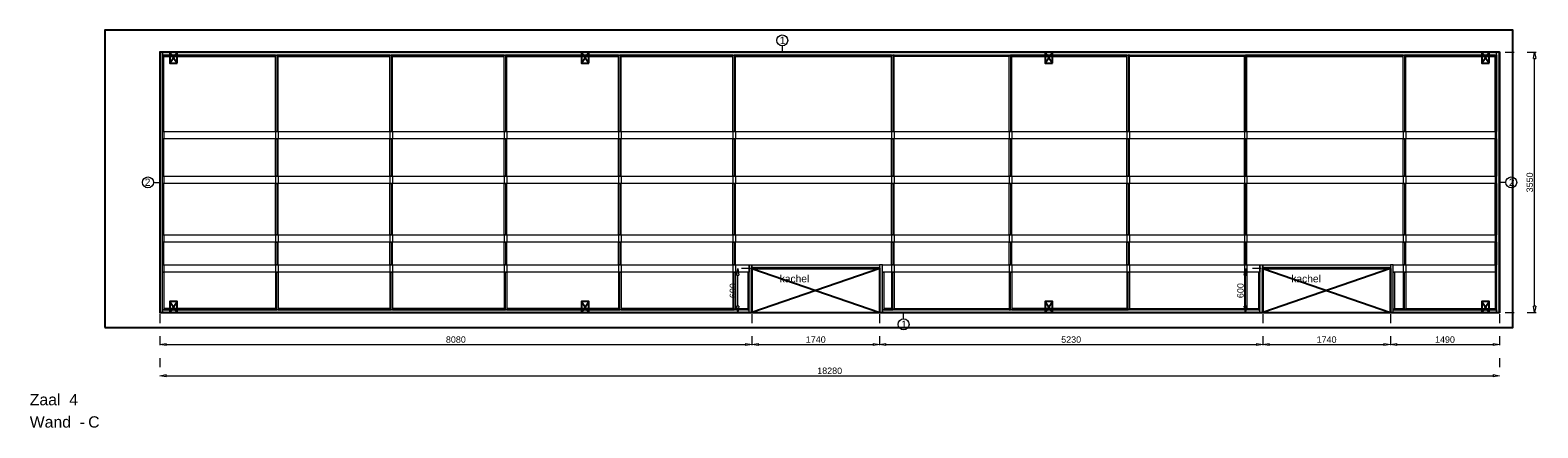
# Model space of a CAD drawing. Header units: millimetres. Extents: x 0 to 331873, y -101826 to 236919.
# Tile 20 of 57: x 182240 to 202811, y -6227 to -808. Entities that reach past the tile are written whole.
import ezdxf

# ---------------------------------------------------------------- set-up
doc = ezdxf.new("R2010")
doc.units = ezdxf.units.MM
doc.header["$LTSCALE"] = 10
doc.linetypes.add('ACAD_ISO03W100', pattern=[30, 12, -18])
doc.linetypes.add('HIDDEN2', pattern=[0.1875, 0.125, -0.0625])
for name, color, linetype in [('$ symbolen', 8, 'Continuous'), ('40-h', 221, 'Continuous'), ('^ Bwkundig-bestaand', 250, 'Continuous'), ('DIM-DIM', 7, 'Continuous')]:
    doc.layers.add(name, color=color, linetype=linetype)
for name, color, linetype, lineweight in [('25-Staal-B', 150, 'Continuous', 25), ('40x120', 6, 'Continuous', 0), ('^ 0-Hout', 86, 'Continuous', 0), ('^ 0-Staal', 50, 'Continuous', 0), ('^ 0-Staal-txt', 7, 'Continuous', 0), ('s-horizontaal', 122, 'Continuous', 0)]:
    doc.layers.add(name, color=color, linetype=linetype, lineweight=lineweight)
doc.layers.add('omtrekwand', color=3, linetype='Continuous', plot=False)
doc.styles.add('Arial', font='arial.ttf')
doc.styles.get("Standard").update_dxf_attribs({"font": 'arial.ttf'})
doc.dimstyles.new('dim-11', dxfattribs={"dimscale": 35, "dimtxt": 2.5, "dimasz": 2.5, "dimexe": 1.25, "dimexo": 0.625, "dimtad": 1, "dimdec": 0, "dimtxsty": 'Arial', "dimblk": 'CLOSEDBLANK', "dimcen": 3, "dimclrd": 252, "dimclre": 252, "dimclrt": 7, "dimadec": 0, "dimazin": 0, "dimtfac": 1, "dimtdec": 0, "dimtmove": 0, "dimatfit": 3, "dimldrblk": 'CLOSEDBLANK', "dimfxl": 1, "dimlwd": 0, "dimlwe": 0, "dimarcsym": 0})

# ---------------------------------------------------------------- blocks, each defined once
blk = doc.blocks.new('kabeldoorvoer')
at = {"layer": '$ symbolen'}
blk.add_lwpolyline([(-150, 0), (0, 0), (0, 100), (-150, 100)], close=True, dxfattribs=at)
blk.add_lwpolyline([(-150, 100), (0, 0), (0, 100), (-150, 0)], dxfattribs=at)
blk = doc.blocks.new('staal_01')
at = {"layer": '^ 0-Staal'}
blk.add_lwpolyline([(0, 82), (0, 0)], dxfattribs=at)
blk.add_circle((0, 157), 74.7, dxfattribs=at)
at = {"layer": '^ 0-Staal', "insert": (-33, 209), "char_height": 100, "attachment_point": 1}
blk.add_mtext_dynamic_manual_height_columns('1', width=136.03, gutter_width=12.5, heights=[0], dxfattribs=at)
blk = doc.blocks.new('staal_01_onder')
at = {"layer": '^ 0-Staal'}
blk.add_lwpolyline([(157857, 52616), (157857, 52699)], dxfattribs=at)
blk.add_circle((157857, 52542), 74.7, dxfattribs=at)
at = {"layer": '^ 0-Staal', "insert": (157824, 52593), "char_height": 100, "attachment_point": 1}
blk.add_mtext_dynamic_manual_height_columns('1', width=136.03, gutter_width=12.5, heights=[0], dxfattribs=at)
blk = doc.blocks.new('staal_02_links')
at = {"layer": '^ 0-Staal'}
blk.add_lwpolyline([(-82, 0), (0, 0)], dxfattribs=at)
blk.add_circle((-157, 0), 74.7, dxfattribs=at)
at = {"layer": '^ 0-Staal', "insert": (-124, 52), "char_height": 100, "attachment_point": 3}
blk.add_mtext_dynamic_manual_height_columns('2', width=136.03, gutter_width=12.5, heights=[0], dxfattribs=at)
blk = doc.blocks.new('staal_02_rechts')
at = {"layer": '^ 0-Staal'}
blk.add_lwpolyline([(82, 0), (0, 0)], dxfattribs=at)
blk.add_circle((157, 0), 74.7, dxfattribs=at)
at = {"layer": '^ 0-Staal', "insert": (124, 52), "char_height": 100, "attachment_point": 1}
blk.add_mtext_dynamic_manual_height_columns('2', width=136.03, gutter_width=12.5, heights=[0], dxfattribs=at)
blk = doc.blocks.new('_ClosedBlank')
at = {"color": 0, "linetype": 'ByBlock', "lineweight": -2}
for p, q in [((-1, 0.17), (0, 0)), ((-1, 0.17), (-1, -0.17)), ((0, 0), (-1, -0.17))]:
    blk.add_line(p, q, dxfattribs=at)
blk = doc.blocks.new('*D1060')
at = {"layer": 'Defpoints', "color": 0, "transparency": 16777216}
for p in [(176049, -48985), (184129, -48985), (184129, -49419)]:
    blk.add_point(p, dxfattribs=at)
at = {"layer": 'DIM-DIM', "color": 252, "linetype": 'ACAD_ISO03W100', "lineweight": 0, "transparency": 16777216}
for p, q in [((176049, -49007), (176049, -49463)), ((184129, -49007), (184129, -49463))]:
    blk.add_line(p, q, dxfattribs=at)
at = {"layer": 'DIM-DIM', "color": 252, "lineweight": 0, "transparency": 16777216}
blk.add_line((176136, -49419), (184041, -49419), dxfattribs=at)
at = {"layer": 'DIM-DIM', "color": 252, "lineweight": 0, "transparency": 16777216, "xscale": 87.5, "yscale": 87.5, "zscale": 87.5, "rotation": 180}
blk.add_blockref('_ClosedBlank', (176049, -49419), dxfattribs=at)
at = {"layer": 'DIM-DIM', "color": 252, "lineweight": 0, "transparency": 16777216, "xscale": 87.5, "yscale": 87.5, "zscale": 87.5}
blk.add_blockref('_ClosedBlank', (184129, -49419), dxfattribs=at)
at = {"layer": 'DIM-DIM', "color": 7, "transparency": 16777216, "insert": (180089, -49353), "char_height": 87.5, "attachment_point": 5, "style": 'Arial'}
blk.add_mtext('8080', dxfattribs=at)
blk = doc.blocks.new('*D1061')
at = {"layer": 'Defpoints', "color": 0, "transparency": 16777216}
for p in [(184129, -48985), (185869, -48985), (185869, -49419)]:
    blk.add_point(p, dxfattribs=at)
at = {"layer": 'DIM-DIM', "color": 252, "linetype": 'ACAD_ISO03W100', "lineweight": 0, "transparency": 16777216}
for p, q in [((184129, -49007), (184129, -49463)), ((185869, -49007), (185869, -49463))]:
    blk.add_line(p, q, dxfattribs=at)
at = {"layer": 'DIM-DIM', "color": 252, "lineweight": 0, "transparency": 16777216}
blk.add_line((184216, -49419), (185781, -49419), dxfattribs=at)
at = {"layer": 'DIM-DIM', "color": 252, "lineweight": 0, "transparency": 16777216, "xscale": 87.5, "yscale": 87.5, "zscale": 87.5, "rotation": 180}
blk.add_blockref('_ClosedBlank', (184129, -49419), dxfattribs=at)
at = {"layer": 'DIM-DIM', "color": 252, "lineweight": 0, "transparency": 16777216, "xscale": 87.5, "yscale": 87.5, "zscale": 87.5}
blk.add_blockref('_ClosedBlank', (185869, -49419), dxfattribs=at)
at = {"layer": 'DIM-DIM', "color": 7, "transparency": 16777216, "insert": (184999, -49353), "char_height": 87.5, "attachment_point": 5, "style": 'Arial'}
blk.add_mtext('1740', dxfattribs=at)
blk = doc.blocks.new('*D1062')
at = {"layer": 'Defpoints', "color": 0, "transparency": 16777216}
for p in [(176049, -48985), (194329, -48985), (194329, -49845)]:
    blk.add_point(p, dxfattribs=at)
at = {"layer": 'DIM-DIM', "color": 252, "linetype": 'ACAD_ISO03W100', "lineweight": 0, "transparency": 16777216}
for p, q in [((176049, -49007), (176049, -49889)), ((194329, -49007), (194329, -49889))]:
    blk.add_line(p, q, dxfattribs=at)
at = {"layer": 'DIM-DIM', "color": 252, "lineweight": 0, "transparency": 16777216}
blk.add_line((176136, -49845), (194241, -49845), dxfattribs=at)
at = {"layer": 'DIM-DIM', "color": 252, "lineweight": 0, "transparency": 16777216, "xscale": 87.5, "yscale": 87.5, "zscale": 87.5, "rotation": 180}
blk.add_blockref('_ClosedBlank', (176049, -49845), dxfattribs=at)
at = {"layer": 'DIM-DIM', "color": 252, "lineweight": 0, "transparency": 16777216, "xscale": 87.5, "yscale": 87.5, "zscale": 87.5}
blk.add_blockref('_ClosedBlank', (194329, -49845), dxfattribs=at)
at = {"layer": 'DIM-DIM', "color": 7, "transparency": 16777216, "insert": (185189, -49778), "char_height": 87.5, "attachment_point": 5, "style": 'Arial'}
blk.add_mtext('18280', dxfattribs=at)
blk = doc.blocks.new('*D1063')
at = {"layer": 'Defpoints', "color": 0, "transparency": 16777216}
for p in [(185869, -48985), (191099, -48985), (191099, -49419)]:
    blk.add_point(p, dxfattribs=at)
at = {"layer": 'DIM-DIM', "color": 252, "linetype": 'ACAD_ISO03W100', "lineweight": 0, "transparency": 16777216}
for p, q in [((185869, -49007), (185869, -49463)), ((191099, -49007), (191099, -49463))]:
    blk.add_line(p, q, dxfattribs=at)
at = {"layer": 'DIM-DIM', "color": 252, "lineweight": 0, "transparency": 16777216}
blk.add_line((185956, -49419), (191011, -49419), dxfattribs=at)
at = {"layer": 'DIM-DIM', "color": 252, "lineweight": 0, "transparency": 16777216, "xscale": 87.5, "yscale": 87.5, "zscale": 87.5, "rotation": 180}
blk.add_blockref('_ClosedBlank', (185869, -49419), dxfattribs=at)
at = {"layer": 'DIM-DIM', "color": 252, "lineweight": 0, "transparency": 16777216, "xscale": 87.5, "yscale": 87.5, "zscale": 87.5}
blk.add_blockref('_ClosedBlank', (191099, -49419), dxfattribs=at)
at = {"layer": 'DIM-DIM', "color": 7, "transparency": 16777216, "insert": (188484, -49353), "char_height": 87.5, "attachment_point": 5, "style": 'Arial'}
blk.add_mtext('5230', dxfattribs=at)
blk = doc.blocks.new('*D1064')
at = {"layer": 'Defpoints', "color": 0, "transparency": 16777216}
for p in [(191099, -48985), (192839, -48985), (192839, -49419)]:
    blk.add_point(p, dxfattribs=at)
at = {"layer": 'DIM-DIM', "color": 252, "linetype": 'ACAD_ISO03W100', "lineweight": 0, "transparency": 16777216}
for p, q in [((191099, -49007), (191099, -49463)), ((192839, -49007), (192839, -49463))]:
    blk.add_line(p, q, dxfattribs=at)
at = {"layer": 'DIM-DIM', "color": 252, "lineweight": 0, "transparency": 16777216}
blk.add_line((191186, -49419), (192751, -49419), dxfattribs=at)
at = {"layer": 'DIM-DIM', "color": 252, "lineweight": 0, "transparency": 16777216, "xscale": 87.5, "yscale": 87.5, "zscale": 87.5, "rotation": 180}
blk.add_blockref('_ClosedBlank', (191099, -49419), dxfattribs=at)
at = {"layer": 'DIM-DIM', "color": 252, "lineweight": 0, "transparency": 16777216, "xscale": 87.5, "yscale": 87.5, "zscale": 87.5}
blk.add_blockref('_ClosedBlank', (192839, -49419), dxfattribs=at)
at = {"layer": 'DIM-DIM', "color": 7, "transparency": 16777216, "insert": (191969, -49353), "char_height": 87.5, "attachment_point": 5, "style": 'Arial'}
blk.add_mtext('1740', dxfattribs=at)
blk = doc.blocks.new('*D1065')
at = {"layer": 'Defpoints', "color": 0, "transparency": 16777216}
for p in [(192839, -48985), (194329, -48985), (194329, -49419)]:
    blk.add_point(p, dxfattribs=at)
at = {"layer": 'DIM-DIM', "color": 252, "linetype": 'ACAD_ISO03W100', "lineweight": 0, "transparency": 16777216}
for p, q in [((192839, -49007), (192839, -49463)), ((194329, -49007), (194329, -49463))]:
    blk.add_line(p, q, dxfattribs=at)
at = {"layer": 'DIM-DIM', "color": 252, "lineweight": 0, "transparency": 16777216}
blk.add_line((192926, -49419), (194241, -49419), dxfattribs=at)
at = {"layer": 'DIM-DIM', "color": 252, "lineweight": 0, "transparency": 16777216, "xscale": 87.5, "yscale": 87.5, "zscale": 87.5, "rotation": 180}
blk.add_blockref('_ClosedBlank', (192839, -49419), dxfattribs=at)
at = {"layer": 'DIM-DIM', "color": 252, "lineweight": 0, "transparency": 16777216, "xscale": 87.5, "yscale": 87.5, "zscale": 87.5}
blk.add_blockref('_ClosedBlank', (194329, -49419), dxfattribs=at)
at = {"layer": 'DIM-DIM', "color": 7, "transparency": 16777216, "insert": (193584, -49353), "char_height": 87.5, "attachment_point": 5, "style": 'Arial'}
blk.add_mtext('1490', dxfattribs=at)
blk = doc.blocks.new('*D1066')
at = {"layer": 'Defpoints', "color": 0, "transparency": 16777216}
for p in [(194384, -45435), (194807, -45435), (194384, -48985)]:
    blk.add_point(p, dxfattribs=at)
at = {"layer": 'DIM-DIM', "color": 252, "linetype": 'ACAD_ISO03W100', "lineweight": 0, "transparency": 16777216}
for p, q in [((194406, -45435), (194851, -45435)), ((194406, -48985), (194851, -48985))]:
    blk.add_line(p, q, dxfattribs=at)
at = {"layer": 'DIM-DIM', "color": 252, "lineweight": 0, "transparency": 16777216}
blk.add_line((194807, -48898), (194807, -45523), dxfattribs=at)
at = {"layer": 'DIM-DIM', "color": 252, "lineweight": 0, "transparency": 16777216, "xscale": 87.5, "yscale": 87.5, "zscale": 87.5}
for p, rotation in [((194807, -45435), 90), ((194807, -48985), 270)]:
    blk.add_blockref('_ClosedBlank', p, dxfattribs=dict(at, rotation=rotation))
at = {"layer": 'DIM-DIM', "color": 7, "transparency": 16777216, "insert": (194741, -47210), "char_height": 87.5, "attachment_point": 5, "rotation": 90, "style": 'Arial'}
blk.add_mtext('3550', dxfattribs=at)
blk = doc.blocks.new('*D1178')
at = {"layer": 'Defpoints', "color": 0, "transparency": 16777216}
for p in [(190861, -48385), (191099, -48385), (191099, -48985)]:
    blk.add_point(p, dxfattribs=at)
at = {"layer": 'DIM-DIM', "color": 252, "linetype": 'ACAD_ISO03W100', "lineweight": 0, "transparency": 16777216}
for p, q in [((191077, -48385), (190817, -48385)), ((191077, -48985), (190817, -48985))]:
    blk.add_line(p, q, dxfattribs=at)
at = {"layer": 'DIM-DIM', "color": 252, "lineweight": 0, "transparency": 16777216}
blk.add_line((190861, -48898), (190861, -48473), dxfattribs=at)
at = {"layer": 'DIM-DIM', "color": 252, "lineweight": 0, "transparency": 16777216, "xscale": 87.5, "yscale": 87.5, "zscale": 87.5}
for p, rotation in [((190861, -48385), 90), ((190861, -48985), 270)]:
    blk.add_blockref('_ClosedBlank', p, dxfattribs=dict(at, rotation=rotation))
at = {"layer": 'DIM-DIM', "color": 7, "transparency": 16777216, "insert": (190794, -48685), "char_height": 87.5, "attachment_point": 5, "rotation": 90, "style": 'Arial'}
blk.add_mtext('600', dxfattribs=at)
blk = doc.blocks.new('*D1179')
at = {"layer": 'Defpoints', "color": 0, "transparency": 16777216}
for p in [(183937, -48385), (184129, -48385), (184129, -48985)]:
    blk.add_point(p, dxfattribs=at)
at = {"layer": 'DIM-DIM', "color": 252, "linetype": 'ACAD_ISO03W100', "lineweight": 0, "transparency": 16777216}
for p, q in [((184107, -48385), (183893, -48385)), ((184107, -48985), (183893, -48985))]:
    blk.add_line(p, q, dxfattribs=at)
at = {"layer": 'DIM-DIM', "color": 252, "lineweight": 0, "transparency": 16777216}
blk.add_line((183937, -48898), (183937, -48473), dxfattribs=at)
at = {"layer": 'DIM-DIM', "color": 252, "lineweight": 0, "transparency": 16777216, "xscale": 87.5, "yscale": 87.5, "zscale": 87.5}
for p, rotation in [((183937, -48385), 90), ((183937, -48985), 270)]:
    blk.add_blockref('_ClosedBlank', p, dxfattribs=dict(at, rotation=rotation))
at = {"layer": 'DIM-DIM', "color": 7, "transparency": 16777216, "insert": (183870, -48685), "char_height": 87.5, "attachment_point": 5, "rotation": 90, "style": 'Arial'}
blk.add_mtext('600', dxfattribs=at)
blk = doc.blocks.new('4c')
at = {"layer": '25-Staal-B'}
blk.add_lwpolyline([(176048.7, -48985.3), (184128.7, -48985.3), (184128.7, -48385.3), (185868.7, -48385.3), (185868.7, -48985.3), (191098.7, -48985.3), (191098.7, -48385.3), (192838.7, -48385.3), (192838.7, -48985.3), (194328.7, -48985.3), (194328.7, -45435.3), (176048.7, -45435.3)], close=True, dxfattribs=at)
at = {"layer": '^ 0-Staal-txt', "lineweight": 0, "style": 'Arial'}
for s, height, p in [('Zaal  4', 154.21, (174275.5, -50247.3)), ('Wand  - ', 154.21, (174275.5, -50552.1)), ('C', 154.2, (175072.6, -50552.1))]:
    blk.add_text(s, height=height, dxfattribs=at).set_placement(p)
at = {"layer": 'DIM-DIM'}
for base, p1, p2, picture, middle in [((194807.3, -45435.3), (194383.7, -48985.3), (194383.7, -45435.3), '*D1066', (194740.8, -47210.3)), ((183936.6, -48385.3), (184128.7, -48985.3), (184128.7, -48385.3), '*D1179', (183870.1, -48685.3)), ((190860.8, -48385.3), (191098.7, -48985.3), (191098.7, -48385.3), '*D1178', (190794.3, -48685.3))]:
    dim = blk.add_linear_dim(base=base, p1=p1, p2=p2, angle=90, dimstyle='dim-11', dxfattribs=at)
    dim.commit()
    dim.dimension.update_dxf_attribs({"geometry": picture, "text_midpoint": middle})
for base, p1, p2, picture, middle in [((184128.7, -49419.5), (176048.7, -48985.3), (184128.7, -48985.3), '*D1060', (180088.7, -49352.9)), ((194328.7, -49845), (176048.7, -48985.3), (194328.7, -48985.3), '*D1062', (185188.7, -49778.5)), ((185868.7, -49419.5), (184128.7, -48985.3), (185868.7, -48985.3), '*D1061', (184998.7, -49352.9)), ((191098.7, -49419.5), (185868.7, -48985.3), (191098.7, -48985.3), '*D1063', (188483.7, -49352.9)), ((192838.7, -49419.5), (191098.7, -48985.3), (192838.7, -48985.3), '*D1064', (191968.7, -49352.9)), ((194328.7, -49419.5), (192838.7, -48985.3), (194328.7, -48985.3), '*D1065', (193583.7, -49352.9))]:
    dim = blk.add_linear_dim(base=base, p1=p1, p2=p2, dimstyle='dim-11', dxfattribs=at)
    dim.commit()
    dim.dimension.update_dxf_attribs({"geometry": picture, "text_midpoint": middle})

msp = doc.modelspace()

# ---------------------------------------------------------------- hatches: boundary and pattern name
at = {"layer": '40-h'}
h = msp.add_hatch(dxfattribs=at)
h.set_pattern_fill('DOTS', color=256)
h.paths.add_polyline_path([(200838.29, -4617.89), (202248.29, -4617.89), (202248.29, -4657.89), (200838.29, -4657.89)])
h.paths.add_polyline_path([(199018.29, -4657.89), (199018.29, -4617.89), (193868.29, -4617.89), (193868.29, -4657.89)])
h.paths.add_polyline_path([(199058.29, -4007.89), (200798.29, -4007.89), (200798.29, -4047.89), (199058.29, -4047.89)])
h.paths.add_polyline_path([(200798.29, -4657.89), (200838.29, -4657.89), (200838.29, -4007.89), (200798.29, -4007.89)])
h.paths.add_polyline_path([(199058.29, -4657.89), (199018.29, -4657.89), (199018.29, -4007.89), (199058.29, -4007.89)])
h.paths.add_polyline_path([(192088.29, -4007.89), (193828.29, -4007.89), (193828.29, -4047.89), (192088.29, -4047.89)])
h.paths.add_polyline_path([(193828.29, -4657.89), (193868.29, -4657.89), (193868.29, -4007.89), (193828.29, -4007.89)])
h.paths.add_polyline_path([(192088.29, -4657.89), (192048.29, -4657.89), (192048.29, -4007.89), (192088.29, -4007.89)])
h.paths.add_polyline_path([(192048.29, -4657.89), (192048.29, -4617.89), (184048.29, -4617.89), (184048.29, -4657.89)])
h.paths.add_polyline_path([(202248.29, -1147.89), (202248.29, -1107.89), (184048.29, -1107.89), (184048.29, -1147.89)])
h.paths.add_polyline_path([(202288.29, -4657.89), (202248.29, -4657.89), (202248.29, -1107.89), (202288.29, -1107.89)])
h.paths.add_polyline_path([(184008.29, -4657.89), (184048.29, -4657.89), (184048.29, -1107.89), (184008.29, -1107.89)])
h = msp.add_hatch(dxfattribs=at)
h.set_pattern_fill('DOTS', color=256)
h.paths.add_polyline_path([(199058.29, -4657.89), (199018.29, -4657.89), (199018.29, -4007.89), (199058.29, -4007.89)])
h.paths.add_polyline_path([(193828.29, -4657.89), (193868.29, -4657.89), (193868.29, -4007.89), (193828.29, -4007.89)])
h.paths.add_polyline_path([(192088.29, -4657.89), (192048.29, -4657.89), (192048.29, -4007.89), (192088.29, -4007.89)])
h.paths.add_polyline_path([(184008.29, -4657.89), (184048.29, -4657.89), (184048.29, -1107.89), (184008.29, -1107.89)])
h = msp.add_hatch(dxfattribs=at)
h.set_pattern_fill('DOTS', color=256)
h.paths.add_polyline_path([(202288.29, -4657.89), (202248.29, -4657.89), (202248.29, -1107.89), (202288.29, -1107.89)])
h.paths.add_polyline_path([(199058.29, -4007.89), (200798.29, -4007.89), (200798.29, -4047.89), (199058.29, -4047.89)])
h.paths.add_polyline_path([(200798.29, -4657.89), (200838.29, -4657.89), (200838.29, -4007.89), (200798.29, -4007.89)])
h.paths.add_polyline_path([(199058.29, -4657.89), (199018.29, -4657.89), (199018.29, -4007.89), (199058.29, -4007.89)])
h.paths.add_polyline_path([(192088.29, -4007.89), (193828.29, -4007.89), (193828.29, -4047.89), (192088.29, -4047.89)])
h.paths.add_polyline_path([(193828.29, -4657.89), (193868.29, -4657.89), (193868.29, -4007.89), (193828.29, -4007.89)])
h.paths.add_polyline_path([(192088.29, -4657.89), (192048.29, -4657.89), (192048.29, -4007.89), (192088.29, -4007.89)])
h = msp.add_hatch(dxfattribs=at)
h.set_pattern_fill('DOTS', color=256)
h.paths.add_polyline_path([(200798.29, -4657.89), (200838.29, -4657.89), (200838.29, -4007.89), (200798.29, -4007.89)])
h.paths.add_polyline_path([(199058.29, -4657.89), (199018.29, -4657.89), (199018.29, -4007.89), (199058.29, -4007.89)])

# ---------------------------------------------------------------- linework, layer by layer
at = {"layer": '$ symbolen'}
for points in [[(192088.29, -4657.89), (193834.29, -4657.89), (193834.29, -4057.89), (192088.29, -4057.89)], [(199058.29, -4657.89), (200798.29, -4657.89), (200798.29, -4057.89), (199058.29, -4057.89)]]:
    msp.add_lwpolyline(points, close=True, dxfattribs=at)
for points in [[(192088.29, -4057.89), (193834.29, -4657.89), (193834.29, -4057.89), (192088.29, -4657.89)], [(199058.29, -4057.89), (200798.29, -4657.89), (200798.29, -4057.89), (199058.29, -4657.89)]]:
    msp.add_lwpolyline(points, dxfattribs=at)
at = {"layer": '40x120'}
for points in [[(184008.29, -4657.89), (184048.29, -4657.89), (184048.29, -1107.89), (184008.29, -1107.89)], [(184008.29, -4657.89), (184048.29, -4657.89), (184048.29, -1107.89), (184008.29, -1107.89)], [(202248.29, -1147.89), (202248.29, -1107.89), (184048.29, -1107.89), (184048.29, -1147.89)], [(202288.29, -4657.89), (202248.29, -4657.89), (202248.29, -1107.89), (202288.29, -1107.89)], [(192088.29, -4657.89), (192048.29, -4657.89), (192048.29, -4007.89), (192088.29, -4007.89)], [(192088.29, -4657.89), (192048.29, -4657.89), (192048.29, -4007.89), (192088.29, -4007.89)], [(192088.29, -4007.89), (193828.29, -4007.89), (193828.29, -4047.89), (192088.29, -4047.89)], [(193828.29, -4657.89), (193868.29, -4657.89), (193868.29, -4007.89), (193828.29, -4007.89)], [(193828.29, -4657.89), (193868.29, -4657.89), (193868.29, -4007.89), (193828.29, -4007.89)], [(199058.29, -4657.89), (199018.29, -4657.89), (199018.29, -4007.89), (199058.29, -4007.89)], [(199058.29, -4657.89), (199018.29, -4657.89), (199018.29, -4007.89), (199058.29, -4007.89)], [(199058.29, -4007.89), (200798.29, -4007.89), (200798.29, -4047.89), (199058.29, -4047.89)], [(200798.29, -4657.89), (200838.29, -4657.89), (200838.29, -4007.89), (200798.29, -4007.89)], [(200798.29, -4657.89), (200838.29, -4657.89), (200838.29, -4007.89), (200798.29, -4007.89)], [(192048.29, -4657.89), (192048.29, -4617.89), (184048.29, -4617.89), (184048.29, -4657.89)], [(199018.29, -4657.89), (199018.29, -4617.89), (193868.29, -4617.89), (193868.29, -4657.89)], [(200838.29, -4617.89), (202248.29, -4617.89), (202248.29, -4657.89), (200838.29, -4657.89)]]:
    msp.add_lwpolyline(points, close=True, dxfattribs=at)
at = {"layer": '^ 0-Hout'}
for points in [[(184048.29, -2187.89), (184066.29, -2187.89), (184066.29, -1147.89), (184048.29, -1147.89)], [(185589.49, -1147.89), (184066.29, -1147.89), (184066.29, -1165.89), (185589.49, -1165.89)], [(185607.49, -2187.89), (185589.49, -2187.89), (185589.49, -1147.89), (185607.49, -1147.89)], [(185607.49, -2187.89), (185625.49, -2187.89), (185625.49, -1147.89), (185607.49, -1147.89)], [(187148.69, -1147.89), (185625.49, -1147.89), (185625.49, -1165.89), (187148.69, -1165.89)], [(187166.69, -2187.89), (187148.69, -2187.89), (187148.69, -1147.89), (187166.69, -1147.89)], [(187166.69, -2187.89), (187184.69, -2187.89), (187184.69, -1147.89), (187166.69, -1147.89)], [(188707.89, -1147.89), (187184.69, -1147.89), (187184.69, -1165.89), (188707.89, -1165.89)], [(188725.89, -2187.89), (188707.89, -2187.89), (188707.89, -1147.89), (188725.89, -1147.89)], [(188725.89, -2187.89), (188743.89, -2187.89), (188743.89, -1147.89), (188725.89, -1147.89)], [(190267.09, -1147.89), (188743.89, -1147.89), (188743.89, -1165.89), (190267.09, -1165.89)], [(190285.09, -2187.89), (190267.09, -2187.89), (190267.09, -1147.89), (190285.09, -1147.89)], [(190285.09, -2187.89), (190303.09, -2187.89), (190303.09, -1147.89), (190285.09, -1147.89)], [(191826.29, -1147.89), (190303.09, -1147.89), (190303.09, -1165.89), (191826.29, -1165.89)], [(191844.29, -2187.89), (191826.29, -2187.89), (191826.29, -1147.89), (191844.29, -1147.89)], [(191844.29, -2187.89), (191862.29, -2187.89), (191862.29, -1147.89), (191844.29, -1147.89)], [(193992.29, -1165.89), (193992.29, -1147.89), (191862.29, -1147.89), (191862.29, -1165.89)], [(194010.29, -2187.89), (193992.29, -2187.89), (193992.29, -1147.89), (194010.29, -1147.89)], [(194010.29, -2187.89), (194028.29, -2187.89), (194028.29, -1147.89), (194010.29, -1147.89)], [(194028.29, -1147.89), (195596.95, -1147.89), (195596.95, -1165.89), (194028.29, -1165.89)], [(195614.95, -2187.89), (195596.95, -2187.89), (195596.95, -1147.89), (195614.95, -1147.89)], [(195614.95, -2187.89), (195632.95, -2187.89), (195632.95, -1147.89), (195614.95, -1147.89)], [(197201.62, -1165.89), (197201.62, -1147.89), (195632.95, -1147.89), (195632.95, -1165.89)], [(197219.62, -2187.89), (197201.62, -2187.89), (197201.62, -1147.89), (197219.62, -1147.89)], [(197219.62, -2187.89), (197237.62, -2187.89), (197237.62, -1147.89), (197219.62, -1147.89)], [(197237.62, -1147.89), (198806.29, -1147.89), (198806.29, -1165.89), (197237.62, -1165.89)], [(198824.29, -2187.89), (198806.29, -2187.89), (198806.29, -1147.89), (198824.29, -1147.89)], [(198824.29, -2187.89), (198842.29, -2187.89), (198842.29, -1147.89), (198824.29, -1147.89)], [(200972.29, -1165.89), (200972.29, -1147.89), (198842.29, -1147.89), (198842.29, -1165.89)], [(200990.29, -2187.89), (200972.29, -2187.89), (200972.29, -1147.89), (200990.29, -1147.89)], [(200990.29, -2187.89), (201008.29, -2187.89), (201008.29, -1147.89), (200990.29, -1147.89)], [(201008.29, -1165.89), (202230.29, -1165.89), (202230.29, -1147.89), (201008.29, -1147.89)], [(202248.29, -2187.89), (202230.29, -2187.89), (202230.29, -1147.89), (202248.29, -1147.89)], [(184048.29, -2797.89), (184066.29, -2797.89), (184066.29, -2287.89), (184048.29, -2287.89)], [(185607.49, -2797.89), (185589.49, -2797.89), (185589.49, -2287.89), (185607.49, -2287.89)], [(185607.49, -2797.89), (185625.49, -2797.89), (185625.49, -2287.89), (185607.49, -2287.89)], [(187166.69, -2797.89), (187148.69, -2797.89), (187148.69, -2287.89), (187166.69, -2287.89)], [(187166.69, -2797.89), (187184.69, -2797.89), (187184.69, -2287.89), (187166.69, -2287.89)], [(188725.89, -2797.89), (188707.89, -2797.89), (188707.89, -2287.89), (188725.89, -2287.89)], [(188725.89, -2797.89), (188743.89, -2797.89), (188743.89, -2287.89), (188725.89, -2287.89)], [(190285.09, -2797.89), (190267.09, -2797.89), (190267.09, -2287.89), (190285.09, -2287.89)], [(190285.09, -2797.89), (190303.09, -2797.89), (190303.09, -2287.89), (190285.09, -2287.89)], [(191844.29, -2797.89), (191826.29, -2797.89), (191826.29, -2287.89), (191844.29, -2287.89)], [(191844.29, -2797.89), (191862.29, -2797.89), (191862.29, -2287.89), (191844.29, -2287.89)], [(194010.29, -2797.89), (193992.29, -2797.89), (193992.29, -2287.89), (194010.29, -2287.89)], [(194010.29, -2797.89), (194028.29, -2797.89), (194028.29, -2287.89), (194010.29, -2287.89)], [(195614.95, -2797.89), (195596.95, -2797.89), (195596.95, -2287.89), (195614.95, -2287.89)], [(195614.95, -2797.89), (195632.95, -2797.89), (195632.95, -2287.89), (195614.95, -2287.89)], [(197219.62, -2797.89), (197201.62, -2797.89), (197201.62, -2287.89), (197219.62, -2287.89)], [(197219.62, -2797.89), (197237.62, -2797.89), (197237.62, -2287.89), (197219.62, -2287.89)], [(198824.29, -2797.89), (198806.29, -2797.89), (198806.29, -2287.89), (198824.29, -2287.89)], [(198824.29, -2797.89), (198842.29, -2797.89), (198842.29, -2287.89), (198824.29, -2287.89)], [(200990.29, -2797.89), (200972.29, -2797.89), (200972.29, -2287.89), (200990.29, -2287.89)], [(200990.29, -2797.89), (201008.29, -2797.89), (201008.29, -2287.89), (200990.29, -2287.89)], [(202248.29, -2797.89), (202230.29, -2797.89), (202230.29, -2287.89), (202248.29, -2287.89)], [(184048.29, -3597.89), (184066.29, -3597.89), (184066.29, -2897.89), (184048.29, -2897.89)], [(185607.49, -3597.89), (185589.49, -3597.89), (185589.49, -2897.89), (185607.49, -2897.89)], [(185607.49, -3597.89), (185625.49, -3597.89), (185625.49, -2897.89), (185607.49, -2897.89)], [(187166.69, -3597.89), (187148.69, -3597.89), (187148.69, -2897.89), (187166.69, -2897.89)], [(187166.69, -3597.89), (187184.69, -3597.89), (187184.69, -2897.89), (187166.69, -2897.89)], [(188725.89, -3597.89), (188707.89, -3597.89), (188707.89, -2897.89), (188725.89, -2897.89)], [(188725.89, -3597.89), (188743.89, -3597.89), (188743.89, -2897.89), (188725.89, -2897.89)], [(190285.09, -3597.89), (190267.09, -3597.89), (190267.09, -2897.89), (190285.09, -2897.89)], [(190285.09, -3597.89), (190303.09, -3597.89), (190303.09, -2897.89), (190285.09, -2897.89)], [(191844.29, -3597.89), (191826.29, -3597.89), (191826.29, -2897.89), (191844.29, -2897.89)], [(191844.29, -3597.89), (191862.29, -3597.89), (191862.29, -2897.89), (191844.29, -2897.89)], [(194010.29, -3597.89), (193992.29, -3597.89), (193992.29, -2897.89), (194010.29, -2897.89)], [(194010.29, -3597.89), (194028.29, -3597.89), (194028.29, -2897.89), (194010.29, -2897.89)], [(195614.95, -3597.89), (195596.95, -3597.89), (195596.95, -2897.89), (195614.95, -2897.89)], [(195614.95, -3597.89), (195632.95, -3597.89), (195632.95, -2897.89), (195614.95, -2897.89)], [(197219.62, -3597.89), (197201.62, -3597.89), (197201.62, -2897.89), (197219.62, -2897.89)], [(197219.62, -3597.89), (197237.62, -3597.89), (197237.62, -2897.89), (197219.62, -2897.89)], [(198824.29, -3597.89), (198806.29, -3597.89), (198806.29, -2897.89), (198824.29, -2897.89)], [(198824.29, -3597.89), (198842.29, -3597.89), (198842.29, -2897.89), (198824.29, -2897.89)], [(200990.29, -3597.89), (200972.29, -3597.89), (200972.29, -2897.89), (200990.29, -2897.89)], [(200990.29, -3597.89), (201008.29, -3597.89), (201008.29, -2897.89), (200990.29, -2897.89)], [(202248.29, -3597.89), (202230.29, -3597.89), (202230.29, -2897.89), (202248.29, -2897.89)], [(184048.29, -4007.89), (184066.29, -4007.89), (184066.29, -3697.89), (184048.29, -3697.89)], [(185607.49, -4007.89), (185589.49, -4007.89), (185589.49, -3697.89), (185607.49, -3697.89)], [(185607.49, -4007.89), (185625.49, -4007.89), (185625.49, -3697.89), (185607.49, -3697.89)], [(187166.69, -4007.89), (187148.69, -4007.89), (187148.69, -3697.89), (187166.69, -3697.89)], [(187166.69, -4007.89), (187184.69, -4007.89), (187184.69, -3697.89), (187166.69, -3697.89)], [(188725.89, -4007.89), (188707.89, -4007.89), (188707.89, -3697.89), (188725.89, -3697.89)], [(188725.89, -4007.89), (188743.89, -4007.89), (188743.89, -3697.89), (188725.89, -3697.89)], [(190285.09, -4007.89), (190267.09, -4007.89), (190267.09, -3697.89), (190285.09, -3697.89)], [(190285.09, -4007.89), (190303.09, -4007.89), (190303.09, -3697.89), (190285.09, -3697.89)], [(191844.29, -4007.89), (191826.29, -4007.89), (191826.29, -3697.89), (191844.29, -3697.89)], [(191844.29, -4007.89), (191862.29, -4007.89), (191862.29, -3697.89), (191844.29, -3697.89)], [(194010.29, -4007.89), (193992.29, -4007.89), (193992.29, -3697.89), (194010.29, -3697.89)], [(194010.29, -4007.89), (194028.29, -4007.89), (194028.29, -3697.89), (194010.29, -3697.89)], [(195614.95, -4007.89), (195596.95, -4007.89), (195596.95, -3697.89), (195614.95, -3697.89)], [(195614.95, -4007.89), (195632.95, -4007.89), (195632.95, -3697.89), (195614.95, -3697.89)], [(197219.62, -4007.89), (197201.62, -4007.89), (197201.62, -3697.89), (197219.62, -3697.89)], [(197219.62, -4007.89), (197237.62, -4007.89), (197237.62, -3697.89), (197219.62, -3697.89)], [(198824.29, -4007.89), (198806.29, -4007.89), (198806.29, -3697.89), (198824.29, -3697.89)], [(198824.29, -4007.89), (198842.29, -4007.89), (198842.29, -3697.89), (198824.29, -3697.89)], [(200990.29, -4007.89), (200972.29, -4007.89), (200972.29, -3697.89), (200990.29, -3697.89)], [(200990.29, -4007.89), (201008.29, -4007.89), (201008.29, -3697.89), (200990.29, -3697.89)], [(202248.29, -4007.89), (202230.29, -4007.89), (202230.29, -3697.89), (202248.29, -3697.89)], [(184048.29, -4107.89), (184066.29, -4107.89), (184066.29, -4617.89), (184048.29, -4617.89)], [(185607.49, -4107.89), (185589.49, -4107.89), (185589.49, -4617.89), (185607.49, -4617.89)], [(185607.49, -4107.89), (185625.49, -4107.89), (185625.49, -4617.89), (185607.49, -4617.89)], [(187166.69, -4107.89), (187148.69, -4107.89), (187148.69, -4617.89), (187166.69, -4617.89)], [(187166.69, -4107.89), (187184.69, -4107.89), (187184.69, -4617.89), (187166.69, -4617.89)], [(188725.89, -4107.89), (188707.89, -4107.89), (188707.89, -4617.89), (188725.89, -4617.89)], [(188725.89, -4107.89), (188743.89, -4107.89), (188743.89, -4617.89), (188725.89, -4617.89)], [(190285.09, -4107.89), (190267.09, -4107.89), (190267.09, -4617.89), (190285.09, -4617.89)], [(190285.09, -4107.89), (190303.09, -4107.89), (190303.09, -4617.89), (190285.09, -4617.89)], [(191844.29, -4107.89), (191826.29, -4107.89), (191826.29, -4617.89), (191844.29, -4617.89)], [(191844.29, -4107.89), (191862.29, -4107.89), (191862.29, -4617.89), (191844.29, -4617.89)], [(192048.29, -4107.89), (192030.29, -4107.89), (192030.29, -4617.89), (192048.29, -4617.89)], [(193868.29, -4107.89), (193886.29, -4107.89), (193886.29, -4617.89), (193868.29, -4617.89)], [(194010.29, -4107.89), (193992.29, -4107.89), (193992.29, -4617.89), (194010.29, -4617.89)], [(194010.29, -4107.89), (194028.29, -4107.89), (194028.29, -4617.89), (194010.29, -4617.89)], [(195614.95, -4107.89), (195596.95, -4107.89), (195596.95, -4617.89), (195614.95, -4617.89)], [(195614.95, -4107.89), (195632.95, -4107.89), (195632.95, -4617.89), (195614.95, -4617.89)], [(197219.62, -4107.89), (197201.62, -4107.89), (197201.62, -4617.89), (197219.62, -4617.89)], [(197219.62, -4107.89), (197237.62, -4107.89), (197237.62, -4617.89), (197219.62, -4617.89)], [(198824.29, -4107.89), (198806.29, -4107.89), (198806.29, -4617.89), (198824.29, -4617.89)], [(198824.29, -4107.89), (198842.29, -4107.89), (198842.29, -4617.89), (198824.29, -4617.89)], [(199018.29, -4107.89), (199000.29, -4107.89), (199000.29, -4617.89), (199018.29, -4617.89)], [(200838.29, -4107.89), (200856.29, -4107.89), (200856.29, -4617.89), (200838.29, -4617.89)], [(200990.29, -4107.89), (200972.29, -4107.89), (200972.29, -4617.89), (200990.29, -4617.89)], [(200990.29, -4107.89), (201008.29, -4107.89), (201008.29, -4617.89), (200990.29, -4617.89)], [(202248.29, -4107.89), (202230.29, -4107.89), (202230.29, -4617.89), (202248.29, -4617.89)], [(185589.49, -4599.89), (184066.29, -4599.89), (184066.29, -4617.89), (185589.49, -4617.89)], [(187148.69, -4599.89), (185625.49, -4599.89), (185625.49, -4617.89), (187148.69, -4617.89)], [(188707.89, -4599.89), (187184.69, -4599.89), (187184.69, -4617.89), (188707.89, -4617.89)], [(190267.09, -4599.89), (188743.89, -4599.89), (188743.89, -4617.89), (190267.09, -4617.89)], [(191826.29, -4599.89), (190303.09, -4599.89), (190303.09, -4617.89), (191826.29, -4617.89)], [(191862.29, -4599.89), (192030.29, -4599.89), (192030.29, -4617.89), (191862.29, -4617.89)], [(193992.29, -4599.89), (193886.29, -4599.89), (193886.29, -4617.89), (193992.29, -4617.89)], [(194028.29, -4599.89), (195596.95, -4599.89), (195596.95, -4617.89), (194028.29, -4617.89)], [(197201.62, -4599.89), (195632.95, -4599.89), (195632.95, -4617.89), (197201.62, -4617.89)], [(197237.62, -4599.89), (198806.29, -4599.89), (198806.29, -4617.89), (197237.62, -4617.89)], [(198842.29, -4599.89), (199000.29, -4599.89), (199000.29, -4617.89), (198842.29, -4617.89)], [(200856.29, -4599.89), (200972.29, -4599.89), (200972.29, -4617.89), (200856.29, -4617.89)], [(201008.29, -4599.89), (202230.29, -4599.89), (202230.29, -4617.89), (201008.29, -4617.89)]]:
    msp.add_lwpolyline(points, close=True, dxfattribs=at)
at = {"layer": '^ 0-Hout', "linetype": 'HIDDEN2'}
for points in [[(184066.29, -2187.89), (184066.29, -2287.89)], [(185589.49, -2187.89), (185589.49, -2287.89)], [(185625.49, -2187.89), (185625.49, -2287.89)], [(187148.69, -2187.89), (187148.69, -2287.89)], [(187184.69, -2187.89), (187184.69, -2287.89)], [(188707.89, -2187.89), (188707.89, -2287.89)], [(188743.89, -2187.89), (188743.89, -2287.89)], [(190267.09, -2187.89), (190267.09, -2287.89)], [(190303.09, -2187.89), (190303.09, -2287.89)], [(191826.29, -2187.89), (191826.29, -2287.89)], [(191862.29, -2187.89), (191862.29, -2287.89)], [(193992.29, -2187.89), (193992.29, -2287.89)], [(194028.29, -2187.89), (194028.29, -2287.89)], [(195596.95, -2187.89), (195596.95, -2287.89)], [(195632.95, -2187.89), (195632.95, -2287.89)], [(197201.62, -2187.89), (197201.62, -2287.89)], [(197237.62, -2187.89), (197237.62, -2287.89)], [(198806.29, -2187.89), (198806.29, -2287.89)], [(198842.29, -2187.89), (198842.29, -2287.89)], [(200972.29, -2187.89), (200972.29, -2287.89)], [(201008.29, -2187.89), (201008.29, -2287.89)], [(202230.29, -2187.89), (202230.29, -2287.89)], [(184066.29, -2797.89), (184066.29, -2897.89)], [(185589.49, -2797.89), (185589.49, -2897.89)], [(185625.49, -2797.89), (185625.49, -2897.89)], [(187148.69, -2797.89), (187148.69, -2897.89)], [(187184.69, -2797.89), (187184.69, -2897.89)], [(188707.89, -2797.89), (188707.89, -2897.89)], [(188743.89, -2797.89), (188743.89, -2897.89)], [(190267.09, -2797.89), (190267.09, -2897.89)], [(190303.09, -2797.89), (190303.09, -2897.89)], [(191826.29, -2797.89), (191826.29, -2897.89)], [(191862.29, -2797.89), (191862.29, -2897.89)], [(193992.29, -2797.89), (193992.29, -2897.89)], [(194028.29, -2797.89), (194028.29, -2897.89)], [(195596.95, -2797.89), (195596.95, -2897.89)], [(195632.95, -2797.89), (195632.95, -2897.89)], [(197201.62, -2797.89), (197201.62, -2897.89)], [(197237.62, -2797.89), (197237.62, -2897.89)], [(198806.29, -2797.89), (198806.29, -2897.89)], [(198842.29, -2797.89), (198842.29, -2897.89)], [(200972.29, -2797.89), (200972.29, -2897.89)], [(201008.29, -2797.89), (201008.29, -2897.89)], [(202230.29, -2797.89), (202230.29, -2897.89)], [(184066.29, -3597.89), (184066.29, -3697.89)], [(184066.29, -3597.89), (184066.29, -3697.89)], [(185589.49, -3597.89), (185589.49, -3697.89)], [(185625.49, -3597.89), (185625.49, -3697.89)], [(187148.69, -3597.89), (187148.69, -3697.89)], [(187184.69, -3597.89), (187184.69, -3697.89)], [(188707.89, -3597.89), (188707.89, -3697.89)], [(188743.89, -3597.89), (188743.89, -3697.89)], [(190267.09, -3597.89), (190267.09, -3697.89)], [(190303.09, -3597.89), (190303.09, -3697.89)], [(191826.29, -3597.89), (191826.29, -3697.89)], [(191862.29, -3597.89), (191862.29, -3697.89)], [(193992.29, -3597.89), (193992.29, -3697.89)], [(194028.29, -3597.89), (194028.29, -3697.89)], [(195596.95, -3597.89), (195596.95, -3697.89)], [(195632.95, -3597.89), (195632.95, -3697.89)], [(197201.62, -3597.89), (197201.62, -3697.89)], [(197237.62, -3597.89), (197237.62, -3697.89)], [(198806.29, -3597.89), (198806.29, -3697.89)], [(198842.29, -3597.89), (198842.29, -3697.89)], [(200972.29, -3597.89), (200972.29, -3697.89)], [(201008.29, -3597.89), (201008.29, -3697.89)], [(202230.29, -3597.89), (202230.29, -3697.89)], [(184066.29, -4007.89), (184066.29, -4107.89)], [(185589.49, -4007.89), (185589.49, -4107.89)], [(185625.49, -4007.89), (185625.49, -4107.89)], [(187148.69, -4007.89), (187148.69, -4107.89)], [(187184.69, -4007.89), (187184.69, -4107.89)], [(188707.89, -4007.89), (188707.89, -4107.89)], [(188743.89, -4007.89), (188743.89, -4107.89)], [(190267.09, -4007.89), (190267.09, -4107.89)], [(190303.09, -4007.89), (190303.09, -4107.89)], [(191826.29, -4007.89), (191826.29, -4107.89)], [(191862.29, -4007.89), (191862.29, -4107.89)], [(193992.29, -4007.89), (193992.29, -4107.89)], [(194028.29, -4007.89), (194028.29, -4107.89)], [(195596.95, -4007.89), (195596.95, -4107.89)], [(195632.95, -4007.89), (195632.95, -4107.89)], [(197201.62, -4007.89), (197201.62, -4107.89)], [(197237.62, -4007.89), (197237.62, -4107.89)], [(198806.29, -4007.89), (198806.29, -4107.89)], [(198842.29, -4007.89), (198842.29, -4107.89)], [(200972.29, -4007.89), (200972.29, -4107.89)], [(201008.29, -4007.89), (201008.29, -4107.89)], [(202230.29, -4007.89), (202230.29, -4107.89)]]:
    msp.add_lwpolyline(points, dxfattribs=at)
at = {"layer": '^ 0-Staal'}
for points in [[(184005.29, -4660.89), (184008.29, -4660.89), (184008.29, -1104.89), (184005.29, -1104.89)], [(184008.29, -1104.89), (202288.29, -1104.89), (202288.29, -1107.89), (184008.29, -1107.89)], [(202291.29, -4660.89), (202288.29, -4660.89), (202288.29, -1104.89), (202291.29, -1104.89)], [(192002.29, -4657.89), (184008.29, -4657.89), (184008.29, -4660.89), (192002.29, -4660.89)], [(198982.29, -4657.89), (193852.29, -4657.89), (193852.29, -4660.89), (198982.29, -4660.89)], [(202288.29, -4657.89), (200832.29, -4657.89), (200832.29, -4660.89), (202288.29, -4660.89)]]:
    msp.add_lwpolyline(points, close=True, dxfattribs=at)
at = {"layer": '^ Bwkundig-bestaand', "color": 253}
msp.add_lwpolyline([(183261.29, -4857.89), (202470.43, -4857.89), (202470.43, -807.89), (183261.29, -807.89)], close=True, dxfattribs=at)
at = {"layer": 'omtrekwand'}
msp.add_lwpolyline([(184008.29, -4657.89), (202288.29, -4657.89), (202288.29, -1107.89), (184008.29, -1107.89)], close=True, dxfattribs=at)
at = {"layer": 's-horizontaal'}
for points in [[(184048.29, -2187.89), (202227.29, -2187.89), (202227.29, -2287.89), (184048.29, -2287.89)], [(184048.29, -2797.89), (202227.29, -2797.89), (202227.29, -2897.89), (184048.29, -2897.89)], [(184048.29, -3597.89), (202227.29, -3597.89), (202227.29, -3697.89), (184048.29, -3697.89)], [(184048.29, -4007.89), (192048.29, -4007.89), (192048.29, -4107.89), (184048.29, -4107.89)], [(193868.29, -4007.89), (199018.29, -4007.89), (199018.29, -4107.89), (193868.29, -4107.89)], [(200838.29, -4007.89), (202227.29, -4007.89), (202227.29, -4107.89), (200838.29, -4107.89)]]:
    msp.add_lwpolyline(points, close=True, dxfattribs=at)

# ---------------------------------------------------------------- block references
at = {"layer": '$ symbolen'}
for p, rotation in [((184248.29, -1107.89), 90), ((189865.01, -1107.89), 90), ((196191.04, -1107.89), 90), ((202148.29, -1107.89), 90.00000000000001), ((184248.29, -4507.89), 90.00000000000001), ((189865.01, -4507.89), 90.00000000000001), ((196191.04, -4507.89), 90.00000000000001), ((202148.29, -4507.89), 90.00000000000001)]:
    msp.add_blockref('kabeldoorvoer', p, dxfattribs=dict(at, rotation=rotation))
at = {"layer": '^ 0-Staal'}
for name, p in [('staal_01', (192501.86, -1104.89)), ('staal_02_links', (184005.29, -2882.89)), ('staal_02_rechts', (202291.29, -2882.89)), ('staal_01_onder', (36300.49, -57359.41))]:
    msp.add_blockref(name, p, dxfattribs=at)
at = {"layer": 'DIM-DIM'}
msp.add_blockref('4c', (7959.54, 44327.4), dxfattribs=at)

# ---------------------------------------------------------------- texts
at = {"layer": '$ symbolen', "char_height": 100, "attachment_point": 1}
for insert in [(192466.39, -4144.6), (199446.39, -4144.6)]:
    msp.add_mtext_dynamic_manual_height_columns('kachel', width=924.793, gutter_width=12.5, heights=[0], dxfattribs=dict(at, insert=insert))

doc.saveas('drawing.dxf')
